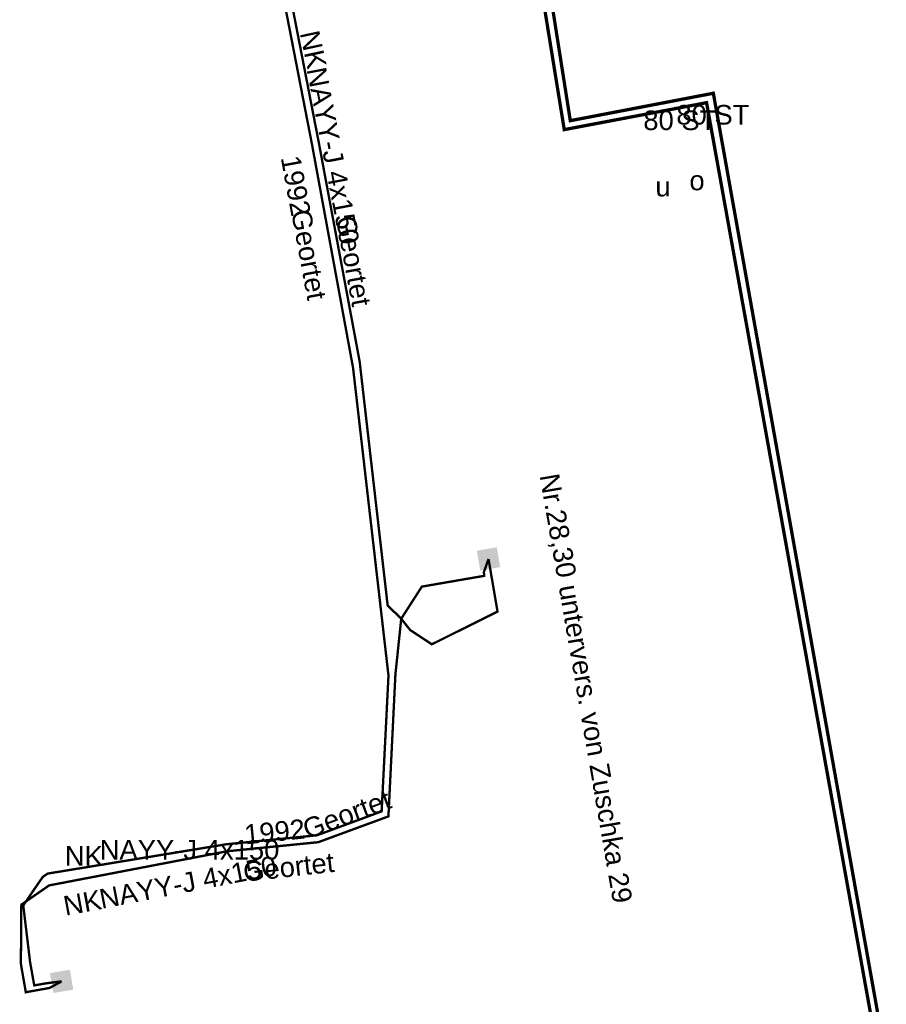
# Model space of a CAD drawing. Extents: x 454558 to 454682, y 5737288 to 5737467.
# Tile 8 of 12: x 454630 to 454667, y 5737320 to 5737362. Entities that reach past the tile are written whole.
import ezdxf

# ---------------------------------------------------------------- set-up
doc = ezdxf.new("R2010")
doc.units = 0
for name, color, linetype in [('Hausanschluss', 7, 'Continuous'), ('Leitungen_VN_(SWC)', 7, 'Continuous'), ('Leitungsbeschriftung_VN', 7, 'Continuous'), ('NSP_Leitungen', 7, 'Continuous'), ('NSP_Leitungsbeschriftung', 7, 'Continuous'), ('Str_Beschriftung_Bauteile', 7, 'Continuous')]:
    doc.layers.add(name, color=color, linetype=linetype)
doc.styles.add('TS[Leitungsbeschriftung_VN[Arial_6_5_Regular__CW100_]]', font='ARIAL.TTF', dxfattribs={"height": 0.836965})
doc.styles.add('TS[NSP_Leitungsbeschriftung[Arial Narrow_6_5_Regular__CW100_]]', font='ARIALN.TTF', dxfattribs={"height": 0.836965})
doc.styles.add('TS[Str_Beschriftung_Bauteile[Arial Narrow_6_5_Regular__CW100_]]', font='ARIALN.TTF', dxfattribs={"height": 0.836965})

# ---------------------------------------------------------------- blocks, each defined once
blk = doc.blocks.new('44')
at = {"true_color": 0x005ce6}
blk.add_hatch(color=195, dxfattribs=at).paths.add_polyline_path([(-2.44, 2.44), (2.45, 2.44), (2.45, -2.44), (-2.44, -2.44)])

msp = doc.modelspace()

# ---------------------------------------------------------------- linework, layer by layer
at = {"layer": 'Leitungen_VN_(SWC)', "color": 195, "linetype": 'Continuous', "true_color": 0x005ce6, "transparency": 33554687}
msp.add_lwpolyline([(454666.9677, 5737318.5205, 0.1411, 0.1411, 0), (454659.7525, 5737358.6278, 0.1411, 0.1411, 0), (454653.6807, 5737357.478, 0.1411, 0.1411, 0), (454652.3294, 5737365.8105, 0.1411, 0.1411, 0), (454654.6776, 5737366.213, 0.1411, 0.1411, 0), (454653.9308, 5737370.3901, 0.1411, 0.1411, 0)], format="xyseb", dxfattribs=at)
at = {"layer": 'Leitungen_VN_(SWC)', "color": 1, "linetype": 'Continuous', "true_color": 0xff0000, "transparency": 33554687}
msp.add_lwpolyline([(454667.3499, 5737318.0971, 0.1411, 0.1411, 0), (454660.0417, 5737359.0309, 0.1411, 0.1411, 0), (454653.9388, 5737357.8589, 0.1411, 0.1411, 0), (454652.736, 5737365.5054, 0.1411, 0.1411, 0), (454655.0772, 5737365.9126, 0.1411, 0.1411, 0), (454654.3595, 5737369.9587, 0.1411, 0.1411, 0)], format="xyseb", dxfattribs=at)
at = {"layer": 'NSP_Leitungen', "color": 195, "linetype": 'Continuous', "true_color": 0x005ce6, "transparency": 33554687}
for points in [[(454641.7853, 5737362.6785, 0.1005, 0.1005, 0), (454642.9187, 5737356.8426, 0.1005, 0.1005, 0), (454644.6707, 5737347.3015, 0.1005, 0.1005, 0), (454646.1815, 5737334.1668, 0.1005, 0.1005, 0), (454645.8898, 5737328.3667, 0.1005, 0.1005, 0), (454643.1316, 5737327.3471, 0.1005, 0.1005, 0), (454639.2393, 5737326.9602, 0.1005, 0.1005, 0), (454631.6405, 5737325.7116, 0.1005, 0.1005, 0), (454631.4434, 5737325.5784, 0.1005, 0.1005, 0), (454631.3164, 5737325.4037, 0.1005, 0.1005, 0), (454630.5994, 5737324.3527, 0.1005, 0.1005, 0), (454630.8919, 5737321.9222, 0.1005, 0.1005, 0), (454631.0686, 5737320.9364, 0.1005, 0.1005, 0), (454631.5806, 5737321.0274, 0.1005, 0.1005, 0), (454632.2373, 5737321.1103, 0.1005, 0.1005, 0)], [(454642.0808, 5737362.7304, 0.1005, 0.1005, 0), (454643.2143, 5737356.8937, 0.1005, 0.1005, 0), (454644.9509, 5737347.5781, 0.1005, 0.1005, 0), (454646.147, 5737337.1569, 0.1005, 0.1005, 0), (454646.7257, 5737336.5951, 0.1005, 0.1005, 0), (454647.1064, 5737336.1111, 0.1005, 0.1005, 0), (454648.0312, 5737335.5016, 0.1005, 0.1005, 0), (454649.8996, 5737336.4337, 0.1005, 0.1005, 0), (454650.8339, 5737336.8998, 0.1005, 0.1005, 0), (454650.449, 5737339.1461, 0.1005, 0.1005, 0)], [(454650.449, 5737339.1461, 0.1005, 0.1005, 0), (454650.2525, 5737338.5817, 0.1005, 0.1005, 0), (454650.2655, 5737338.4252, 0.1005, 0.1005, 0), (454649.5758, 5737338.3059, 0.1005, 0.1005, 0), (454647.6051, 5737337.965, 0.1005, 0.1005, 0), (454646.7257, 5737336.5951, 0.1005, 0.1005, 0), (454646.4772, 5737334.2179, 0.1005, 0.1005, 0), (454646.1794, 5737328.154, 0.1005, 0.1005, 0), (454643.1841, 5737327.0517, 0.1005, 0.1005, 0), (454639.2918, 5737326.6648, 0.1005, 0.1005, 0), (454631.7016, 5737325.2067, 0.1005, 0.1005, 0), (454630.5179, 5737324.3845, 0.1005, 0.1005, 0), (454630.4981, 5737321.8522, 0.1005, 0.1005, 0), (454630.7077, 5737320.6456, 0.1005, 0.1005, 0), (454631.7291, 5737320.8305, 0.1005, 0.1005, 0), (454632.2373, 5737321.1103, 0.1005, 0.1005, 0)]]:
    msp.add_lwpolyline(points, format="xyseb", dxfattribs=at)

# ---------------------------------------------------------------- block references
at = {"layer": 'Hausanschluss', "color": 0, "transparency": 33554687, "xscale": 0.17638888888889, "yscale": 0.17638888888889, "zscale": 0.17638888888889}
for p, rotation in [((454650.449, 5737339.1461), 99.72338702), ((454632.2373, 5737321.1103), 279.521)]:
    msp.add_blockref('44', p, dxfattribs=dict(at, rotation=rotation))

# ---------------------------------------------------------------- texts
at = {"layer": 'Leitungsbeschriftung_VN', "color": 195, "true_color": 0x005ce6, "transparency": 33554687, "char_height": 0.836965, "attachment_point": 7, "style": 'TS[Leitungsbeschriftung_VN[Arial_6_5_Regular__CW100_]]'}
for s, insert in [('{\\fArial|b0|i0;80 ST}', (454657.0532, 5737357.4464)), ('{\\fArial|b0|i0;u}', (454657.5686, 5737354.6156))]:
    msp.add_mtext(s, dxfattribs=dict(at, insert=insert))
at = {"layer": 'Leitungsbeschriftung_VN', "color": 1, "true_color": 0xff0000, "transparency": 33554687, "char_height": 0.836965, "attachment_point": 7, "style": 'TS[Leitungsbeschriftung_VN[Arial_6_5_Regular__CW100_]]'}
for s, insert in [('{\\fArial|b0|i0;80 ST}', (454658.4628, 5737357.6819)), ('{\\fArial|b0|i0;o}', (454659.019, 5737354.8769))]:
    msp.add_mtext(s, dxfattribs=dict(at, insert=insert))
at = {"layer": 'NSP_Leitungsbeschriftung', "color": 195, "true_color": 0x005ce6, "transparency": 33554687, "char_height": 0.836965, "attachment_point": 7, "style": 'TS[NSP_Leitungsbeschriftung[Arial Narrow_6_5_Regular__CW100_]]'}
for s, insert, rotation in [('{\\fArial|b0|i0;NK}', (454642.3928, 5737361.6004), 282.21572), ('{\\fArial|b0|i0;NAYY-J 4x150}', (454642.674, 5737360.0476), 280.86406), ('{\\fArial|b0|i0;1992}', (454641.5713, 5737356.2824), 280.40408), ('{\\fArial|b0|i0;Geortet}', (454642.0133, 5737353.9772), 280.40771), ('{\\fArial|b0|i0;Geortet}', (454643.9208, 5737353.7098), 280.40771), ('{\\fArial|b0|i0;Geortet}', (454642.726, 5737327.1652), 20.42233), ('{\\fArial|b0|i0;1992}', (454640.0712, 5737326.9451), 5.71059), ('{\\fArial|b0|i0;NAYY-J 4x150}', (454633.9418, 5737324.1932), 10.97224), ('{\\fArial|b0|i0;Geortet}', (454640.031, 5737325.3494), 6.34019), ('{\\fArial|b0|i0;NK}', (454632.3994, 5737323.9101), 10.40772)]:
    msp.add_mtext(s, dxfattribs=dict(at, insert=insert, rotation=rotation))
for s, insert in [('{\\fArial|b0|i0;NK}', (454632.3711, 5737326.0474)), ('{\\fArial|b0|i0;NAYY-J 4x150}', (454633.8587, 5737326.3002))]:
    msp.add_mtext(s, dxfattribs=dict(at, insert=insert))
at = {"layer": 'Str_Beschriftung_Bauteile', "color": 195, "true_color": 0x005ce6, "transparency": 33554687, "insert": (454652.4735, 5737342.6836), "char_height": 0.836965, "attachment_point": 7, "rotation": 279.74364, "style": 'TS[Str_Beschriftung_Bauteile[Arial Narrow_6_5_Regular__CW100_]]'}
msp.add_mtext('{\\fArial|b0|i0;Nr.28,30 untervers. von Zuschka 29}', dxfattribs=at)

doc.saveas('drawing.dxf')
